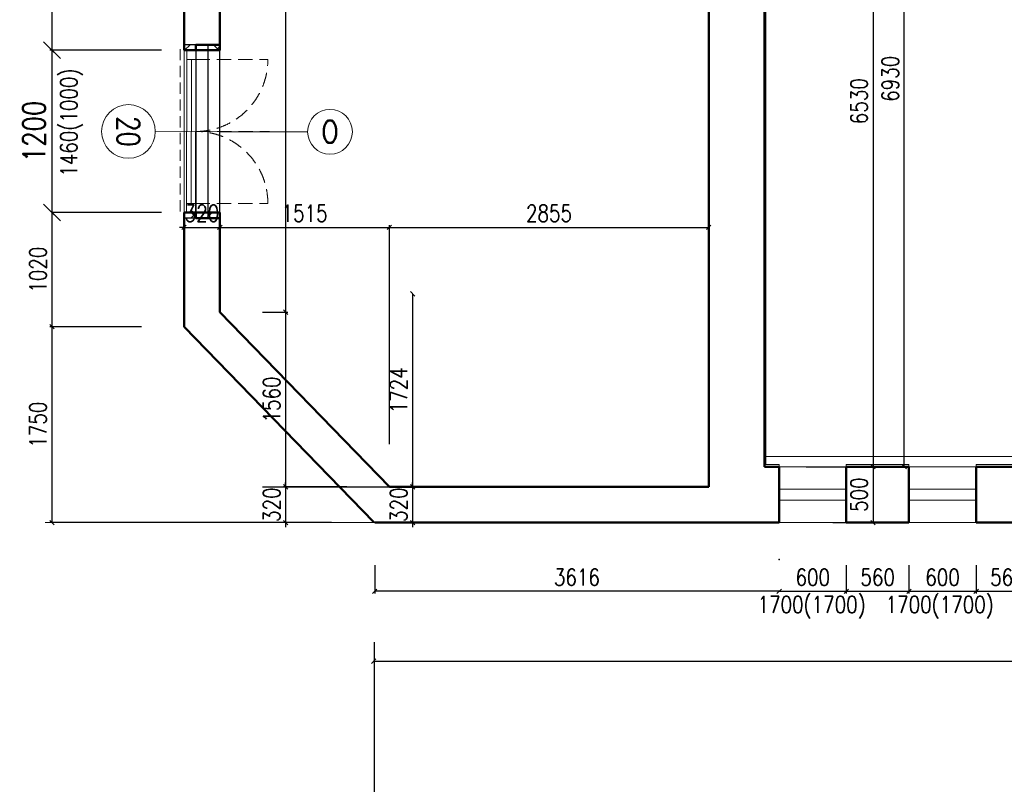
# Model space of a CAD drawing. Header units: millimetres. Extents: x -238874 to 551972, y -298952 to 658415.
# Tile 219 of 256: x 33599 to 42400, y 161723 to 168554. Entities that reach past the tile are written whole.
import ezdxf
from ezdxf.enums import TextEntityAlignment as Align

# ---------------------------------------------------------------- set-up
doc = ezdxf.new("R2010")
doc.units = ezdxf.units.MM
doc.header["$LTSCALE"] = 20
doc.linetypes.add('DASHED', pattern=[0.75, 0.5, -0.25])
doc.linetypes.add('HIDDEN', pattern=[9.525, 6.35, -3.175])
doc.layers.add('00_HEDVIKA _KRESBA', color=1, linetype='Continuous')
doc.layers.add('KOTY', color=8, linetype='Continuous')
doc.layers.add('00_HEDVIKA_DEMOLICE', color=2, linetype='Continuous', lineweight=30, transparency=0.3)
doc.layers.add('CKOKNA OTEVÍRÁNÍ', color=51, linetype='HIDDEN', lineweight=18, transparency=0.5)
for name, color, linetype, lineweight in [('00_HEDVIKA_OBRYS', 1, 'Continuous', 50), ('CKBUBLINY', 1, 'Continuous', 18), ('CKBUBLINY DEMOLICE', 4, 'Continuous', 18), ('CKBUBLINY_POPIS', 3, 'Continuous', 25), ('CKKOTY', 3, 'Continuous', 18), ('CKOKNA', 30, 'Continuous', 18), ('CKSTENY_SRAF', 8, 'Continuous', 18), ('HEDVIKA_OKNA_PARAPET', 70, 'Continuous', 18), ('NOSNÉ', 8, 'Continuous', 50), ('PRUCHODY', 7, 'Continuous', 18)]:
    doc.layers.add(name, color=color, linetype=linetype, lineweight=lineweight)
doc.styles.add('SIMPLEX', font='SIMPLEX.shx', dxfattribs={"width": 0.8, "bigfont": 'CAD13.shx'})
doc.styles.get("Standard").update_dxf_attribs({"font": 'simplex.shx', "width": 0.8})
doc.dimstyles.new('CADKON', dxfattribs={"dimscale": 100, "dimtxt": 2, "dimasz": 1.5, "dimexe": 0, "dimexo": 2, "dimgap": 0.6, "dimtad": 1, "dimrnd": 1, "dimtxsty": 'Standard', "dimblk1": 'OBLIQUE', "dimblk2": 'OBLIQUE', "dimsah": 1, "dimcen": 2.5, "dimadec": 1, "dimazin": 2, "dimtfac": 1, "dimtix": 1, "dimtmove": 2, "dimatfit": 3, "dimldrblk": 'OPEN30', "dimfxl": 5, "dimtfill": 1, "dimtolj": 1, "dimarcsym": 0})
doc.dimstyles.new('CKA', dxfattribs={"dimtxt": 200, "dimasz": 40, "dimexe": 20, "dimexo": 0.2, "dimgap": 50, "dimtad": 1, "dimdec": 0, "dimrnd": 1, "dimzin": 0, "dimdsep": 46, "dimtxsty": 'Standard', "dimblk1": 'OBLIQUE', "dimblk2": 'OBLIQUE', "dimsah": 1, "dimcen": 0.09, "dimclrd": 253, "dimclre": 253, "dimclrt": 253, "dimadec": 0, "dimazin": 0, "dimtfac": 1, "dimtdec": 0, "dimtix": 1, "dimtmove": 2, "dimatfit": 3, "dimfxl": 1, "dimtolj": 1, "dimtzin": 0, "dimarcsym": 0})
pattern_1 = [(45, (-42266.24, -216507.44), (-212.13203, 212.13203), []), (45, (-42124.8, -216507.44), (-212.13203, 212.13203), []), (135, (-42026.12, -216479.45), (-212.13203, -212.13203), [200, -100]), (135, (-41955.4, -216408.74), (-212.13203, -212.13203), [200, -100])]

# ---------------------------------------------------------------- blocks, each defined once
blk = doc.blocks.new('_OBLIQUE')
at = {"color": 0, "linetype": 'ByBlock'}
blk.add_line((-0.5, -0.5), (0.5, 0.5), dxfattribs=at)
blk = doc.blocks.new('*D1476')
at = {"layer": 'DEFPOINTS', "color": 0, "transparency": 16777216}
for p in [(36768, 163373.5), (36768, 161340.7), (35068, 160213.5)]:
    blk.add_point(p, dxfattribs=at)
at = {"layer": 'KOTY', "lineweight": -2, "transparency": 16777216}
for p, q in [((36768, 162992.8), (36768, 161320.7)), ((35068, 161340.7), (36768, 161340.7))]:
    blk.add_line(p, q, dxfattribs=at)
at = {"layer": 'KOTY', "lineweight": -2, "transparency": 16777216, "xscale": 40, "yscale": 40, "zscale": 40, "rotation": 180}
blk.add_blockref('_OBLIQUE', (35068, 161340.7), dxfattribs=at)
at = {"layer": 'KOTY', "lineweight": -2, "transparency": 16777216, "xscale": 40, "yscale": 40, "zscale": 40}
blk.add_blockref('_OBLIQUE', (36768, 161340.7), dxfattribs=at)
at = {"layer": 'KOTY', "transparency": 16777216, "insert": (35918, 161465.7), "char_height": 150, "attachment_point": 5, "style": 'SIMPLEX'}
blk.add_mtext('\\A1;1700', dxfattribs=at)
blk = doc.blocks.new('*D1686')
at = {"layer": 'DEFPOINTS', "color": 0, "transparency": 16777216}
for p in [(36762.4, 164066.6), (69888, 164066.6), (69888, 162823)]:
    blk.add_point(p, dxfattribs=at)
at = {"layer": 'KOTY', "lineweight": -2, "transparency": 16777216}
for p, q in [((69888, 163685.8), (69888, 162803)), ((36762.4, 162823), (69888, 162823))]:
    blk.add_line(p, q, dxfattribs=at)
at = {"layer": 'KOTY', "lineweight": -2, "transparency": 16777216, "xscale": 40, "yscale": 40, "zscale": 40, "rotation": 180}
blk.add_blockref('_OBLIQUE', (36762.4, 162823), dxfattribs=at)
at = {"layer": 'KOTY', "lineweight": -2, "transparency": 16777216, "xscale": 40, "yscale": 40, "zscale": 40}
blk.add_blockref('_OBLIQUE', (69888, 162823), dxfattribs=at)
at = {"layer": 'KOTY', "transparency": 16777216, "insert": (53325.2, 162948), "char_height": 150, "attachment_point": 5, "style": 'SIMPLEX'}
blk.add_mtext('\\A1;33126', dxfattribs=at)
blk = doc.blocks.new('*D1701')
at = {"layer": 'DEFPOINTS', "color": 0, "transparency": 16777216}
for p in [(36772.2, 164060.9), (40388, 164060.9), (36772.2, 163447.8)]:
    blk.add_point(p, dxfattribs=at)
at = {"layer": 'KOTY', "lineweight": -2, "transparency": 16777216}
for p, q in [((36772.2, 163680.1), (36772.2, 163427.8)), ((40388, 163447.8), (36772.2, 163447.8))]:
    blk.add_line(p, q, dxfattribs=at)
at = {"layer": 'KOTY', "lineweight": -2, "transparency": 16777216, "xscale": 40, "yscale": 40, "zscale": 40, "rotation": 180}
blk.add_blockref('_OBLIQUE', (36772.2, 163447.8), dxfattribs=at)
at = {"layer": 'KOTY', "lineweight": -2, "transparency": 16777216, "xscale": 40, "yscale": 40, "zscale": 40}
blk.add_blockref('_OBLIQUE', (40388, 163447.8), dxfattribs=at)
at = {"layer": 'KOTY', "transparency": 16777216, "insert": (38580.1, 163572.8), "char_height": 150, "attachment_point": 5, "style": 'SIMPLEX'}
blk.add_mtext('\\A1;3616', dxfattribs=at)
blk = doc.blocks.new('*D1707')
at = {"layer": 'DEFPOINTS', "color": 0, "transparency": 16777216}
for p in [(35388, 175890.9), (35388, 165940.7), (35976.3, 165940.7)]:
    blk.add_point(p, dxfattribs=at)
at = {"layer": 'KOTY', "lineweight": -2, "transparency": 16777216}
for p, q in [((35976.3, 175890.9), (35976.3, 165940.7)), ((35768.7, 165940.7), (35996.3, 165940.7))]:
    blk.add_line(p, q, dxfattribs=at)
at = {"layer": 'KOTY', "lineweight": -2, "transparency": 16777216, "xscale": 40, "yscale": 40, "zscale": 40}
for p, rotation in [((35976.3, 175890.9), 90), ((35976.3, 165940.7), 270)]:
    blk.add_blockref('_OBLIQUE', p, dxfattribs=dict(at, rotation=rotation))
at = {"layer": 'KOTY', "transparency": 16777216, "insert": (35851.3, 170715.8), "char_height": 150, "attachment_point": 5, "rotation": 90, "style": 'SIMPLEX'}
blk.add_mtext('\\A1;9950', dxfattribs=at)
blk = doc.blocks.new('*D1750')
at = {"layer": 'CKKOTY', "color": 0, "lineweight": -2, "transparency": 16777216}
for p, q in [((34868, 168280.9), (33887.7, 168280.9)), ((33887.7, 168280.9), (33887.7, 166830.9)), ((34868, 166830.9), (33887.7, 166830.9))]:
    blk.add_line(p, q, dxfattribs=at)
at = {"layer": 'DEFPOINTS', "color": 0, "transparency": 16777216}
for p in [(35068, 168280.9), (33887.7, 166830.9), (35068, 166830.9)]:
    blk.add_point(p, dxfattribs=at)
at = {"layer": 'CKKOTY', "color": 0, "lineweight": -2, "transparency": 16777216, "xscale": 150, "yscale": 150, "zscale": 150}
for p, rotation in [((33887.7, 168280.9), 90), ((33887.7, 166830.9), 270)]:
    blk.add_blockref('_OBLIQUE', p, dxfattribs=dict(at, rotation=rotation))
at = {"layer": 'CKKOTY', "color": 0, "transparency": 16777216, "insert": (33727.7, 167555.9), "char_height": 200, "attachment_point": 5, "rotation": 90, "bg_fill": 3, "box_fill_scale": 1.1, "bg_fill_color": 256, "bg_fill_true_color": 13158600, "bg_fill_transparency": 0}
blk.add_mtext('\\A1;1200', dxfattribs=at)
blk = doc.blocks.new('_Open30')
at = {"color": 0, "lineweight": -2}
for p, q in [((-1, 0.268), (0, 0)), ((0, 0), (-1, -0.268)), ((0, 0), (-1, 0))]:
    blk.add_line(p, q, dxfattribs=at)
blk = doc.blocks.new('*D1751')
at = {"layer": 'DEFPOINTS', "color": 0, "transparency": 16777216}
for p in [(35388, 166105.3), (35388, 164380.9), (37111.4, 164380.9)]:
    blk.add_point(p, dxfattribs=at)
at = {"layer": 'KOTY', "lineweight": -2, "transparency": 16777216}
for p, q in [((37111.4, 166105.3), (37111.4, 164380.9)), ((35768.7, 164380.9), (37131.4, 164380.9))]:
    blk.add_line(p, q, dxfattribs=at)
at = {"layer": 'KOTY', "lineweight": -2, "transparency": 16777216, "xscale": 40, "yscale": 40, "zscale": 40}
for p, rotation in [((37111.4, 166105.3), 90), ((37111.4, 164380.9), 270)]:
    blk.add_blockref('_OBLIQUE', p, dxfattribs=dict(at, rotation=rotation))
at = {"layer": 'KOTY', "transparency": 16777216, "insert": (36986.4, 165243.1), "char_height": 150, "attachment_point": 5, "rotation": 90, "style": 'SIMPLEX'}
blk.add_mtext('\\A1;1724', dxfattribs=at)
blk = doc.blocks.new('*D1752')
at = {"layer": 'DEFPOINTS', "color": 0, "transparency": 16777216}
for p in [(36903.2, 166698.7), (35388, 165810.9), (36903.2, 164380.9)]:
    blk.add_point(p, dxfattribs=at)
at = {"layer": 'KOTY', "lineweight": -2, "transparency": 16777216}
for p, q in [((35388, 166698.7), (36903.2, 166698.7)), ((36903.2, 164761.6), (36903.2, 166718.7))]:
    blk.add_line(p, q, dxfattribs=at)
at = {"layer": 'KOTY', "lineweight": -2, "transparency": 16777216, "xscale": 40, "yscale": 40, "zscale": 40, "rotation": 180}
blk.add_blockref('_OBLIQUE', (35388, 166698.7), dxfattribs=at)
at = {"layer": 'KOTY', "lineweight": -2, "transparency": 16777216, "xscale": 40, "yscale": 40, "zscale": 40}
blk.add_blockref('_OBLIQUE', (36903.2, 166698.7), dxfattribs=at)
at = {"layer": 'KOTY', "transparency": 16777216, "insert": (36145.6, 166823.7), "char_height": 150, "attachment_point": 5, "style": 'SIMPLEX'}
blk.add_mtext('\\A1;1515', dxfattribs=at)
blk = doc.blocks.new('*D1753')
at = {"layer": 'DEFPOINTS', "color": 0, "transparency": 16777216}
for p in [(35388, 165940.7), (35976.3, 164380.9), (36903.2, 164380.9)]:
    blk.add_point(p, dxfattribs=at)
at = {"layer": 'KOTY', "lineweight": -2, "transparency": 16777216}
for p, q in [((35976.3, 165940.7), (35976.3, 164380.9)), ((36522.5, 164380.9), (35956.3, 164380.9))]:
    blk.add_line(p, q, dxfattribs=at)
at = {"layer": 'KOTY', "lineweight": -2, "transparency": 16777216, "xscale": 40, "yscale": 40, "zscale": 40}
for p, rotation in [((35976.3, 165940.7), 90), ((35976.3, 164380.9), 270)]:
    blk.add_blockref('_OBLIQUE', p, dxfattribs=dict(at, rotation=rotation))
at = {"layer": 'KOTY', "transparency": 16777216, "insert": (35851.3, 165160.8), "char_height": 150, "attachment_point": 5, "rotation": 90, "style": 'SIMPLEX'}
blk.add_mtext('\\A1;1560', dxfattribs=at)
blk = doc.blocks.new('*D1754')
at = {"layer": 'DEFPOINTS', "color": 0, "transparency": 16777216}
for p in [(35068, 165810.9), (33887.7, 164060.9), (36768, 164060.9)]:
    blk.add_point(p, dxfattribs=at)
at = {"layer": 'KOTY', "lineweight": -2, "transparency": 16777216}
for p, q in [((33887.7, 165810.9), (33887.7, 164060.9)), ((36387.2, 164060.9), (33867.7, 164060.9))]:
    blk.add_line(p, q, dxfattribs=at)
at = {"layer": 'KOTY', "lineweight": -2, "transparency": 16777216, "xscale": 40, "yscale": 40, "zscale": 40}
for p, rotation in [((33887.7, 165810.9), 90), ((33887.7, 164060.9), 270)]:
    blk.add_blockref('_OBLIQUE', p, dxfattribs=dict(at, rotation=rotation))
at = {"layer": 'KOTY', "transparency": 16777216, "insert": (33762.7, 164935.9), "char_height": 150, "attachment_point": 5, "rotation": 90, "style": 'SIMPLEX'}
blk.add_mtext('\\A1;1750', dxfattribs=at)
blk = doc.blocks.new('*D1755')
at = {"layer": 'DEFPOINTS', "color": 0, "transparency": 16777216}
for p in [(35388, 164380.9), (36768, 164060.9), (37111.4, 164060.9)]:
    blk.add_point(p, dxfattribs=at)
at = {"layer": 'KOTY', "lineweight": -2, "transparency": 16777216}
for p, q in [((37111.4, 164380.9), (37111.4, 164420.9)), ((37111.4, 164380.9), (37111.4, 164060.9)), ((37111.4, 164060.9), (37111.4, 164020.9)), ((37148.7, 164060.9), (37131.4, 164060.9))]:
    blk.add_line(p, q, dxfattribs=at)
at = {"layer": 'KOTY', "lineweight": -2, "transparency": 16777216, "xscale": 40, "yscale": 40, "zscale": 40}
for p, rotation in [((37111.4, 164380.9), 270), ((37111.4, 164060.9), 90)]:
    blk.add_blockref('_OBLIQUE', p, dxfattribs=dict(at, rotation=rotation))
at = {"layer": 'KOTY', "transparency": 16777216, "insert": (36986.4, 164220.9), "char_height": 150, "attachment_point": 5, "rotation": 90, "style": 'SIMPLEX'}
blk.add_mtext('\\A1;320', dxfattribs=at)
blk = doc.blocks.new('*D1756')
at = {"layer": 'DEFPOINTS', "color": 0, "transparency": 16777216}
for p in [(36903.2, 164380.9), (35976.3, 164060.9), (36768, 164060.9)]:
    blk.add_point(p, dxfattribs=at)
at = {"layer": 'KOTY', "lineweight": -2, "transparency": 16777216}
for p, q in [((35976.3, 164380.9), (35976.3, 164420.9)), ((35976.3, 164380.9), (35976.3, 164060.9)), ((36387.2, 164060.9), (35956.3, 164060.9)), ((35976.3, 164060.9), (35976.3, 164020.9))]:
    blk.add_line(p, q, dxfattribs=at)
at = {"layer": 'KOTY', "lineweight": -2, "transparency": 16777216, "xscale": 40, "yscale": 40, "zscale": 40}
for p, rotation in [((35976.3, 164380.9), 270), ((35976.3, 164060.9), 90)]:
    blk.add_blockref('_OBLIQUE', p, dxfattribs=dict(at, rotation=rotation))
at = {"layer": 'KOTY', "transparency": 16777216, "insert": (35851.3, 164220.9), "char_height": 150, "attachment_point": 5, "rotation": 90, "style": 'SIMPLEX'}
blk.add_mtext('\\A1;320', dxfattribs=at)
blk = doc.blocks.new('*D1757')
at = {"layer": 'DEFPOINTS', "color": 0, "transparency": 16777216}
for p in [(35388, 166698.7), (35068, 165810.9), (35388, 165810.9)]:
    blk.add_point(p, dxfattribs=at)
at = {"layer": 'KOTY', "lineweight": -2, "transparency": 16777216}
for p, q in [((35068, 166698.7), (35028, 166698.7)), ((35068, 166698.7), (35388, 166698.7)), ((35388, 166191.6), (35388, 166718.7)), ((35388, 166698.7), (35428, 166698.7))]:
    blk.add_line(p, q, dxfattribs=at)
at = {"layer": 'KOTY', "lineweight": -2, "transparency": 16777216, "xscale": 40, "yscale": 40, "zscale": 40}
blk.add_blockref('_OBLIQUE', (35068, 166698.7), dxfattribs=at)
at = {"layer": 'KOTY', "lineweight": -2, "transparency": 16777216, "xscale": 40, "yscale": 40, "zscale": 40, "rotation": 180}
blk.add_blockref('_OBLIQUE', (35388, 166698.7), dxfattribs=at)
at = {"layer": 'KOTY', "transparency": 16777216, "insert": (35228, 166823.7), "char_height": 150, "attachment_point": 5, "style": 'SIMPLEX'}
blk.add_mtext('\\A1;320', dxfattribs=at)
blk = doc.blocks.new('*D1758')
at = {"layer": 'DEFPOINTS', "color": 0, "transparency": 16777216}
for p in [(34830, 166830.9), (33887.7, 165810.9), (35068, 165810.9)]:
    blk.add_point(p, dxfattribs=at)
at = {"layer": 'KOTY', "lineweight": -2, "transparency": 16777216}
for p, q in [((33887.7, 166830.9), (33887.7, 165810.9)), ((34687.2, 165810.9), (33867.7, 165810.9))]:
    blk.add_line(p, q, dxfattribs=at)
at = {"layer": 'KOTY', "lineweight": -2, "transparency": 16777216, "xscale": 40, "yscale": 40, "zscale": 40}
for p, rotation in [((33887.7, 166830.9), 90), ((33887.7, 165810.9), 270)]:
    blk.add_blockref('_OBLIQUE', p, dxfattribs=dict(at, rotation=rotation))
at = {"layer": 'KOTY', "transparency": 16777216, "insert": (33762.7, 166320.9), "char_height": 150, "attachment_point": 5, "rotation": 90, "style": 'SIMPLEX'}
blk.add_mtext('\\A1;1020', dxfattribs=at)
blk = doc.blocks.new('*D1759')
at = {"layer": 'DEFPOINTS', "color": 0, "transparency": 16777216}
for p in [(39758, 166698.7), (36903.2, 164380.9), (39758, 164380.9)]:
    blk.add_point(p, dxfattribs=at)
at = {"layer": 'KOTY', "lineweight": -2, "transparency": 16777216}
for p, q in [((36903.2, 166698.7), (39758, 166698.7)), ((39758, 164761.6), (39758, 166718.7))]:
    blk.add_line(p, q, dxfattribs=at)
at = {"layer": 'KOTY', "lineweight": -2, "transparency": 16777216, "xscale": 40, "yscale": 40, "zscale": 40, "rotation": 180}
blk.add_blockref('_OBLIQUE', (36903.2, 166698.7), dxfattribs=at)
at = {"layer": 'KOTY', "lineweight": -2, "transparency": 16777216, "xscale": 40, "yscale": 40, "zscale": 40}
blk.add_blockref('_OBLIQUE', (39758, 166698.7), dxfattribs=at)
at = {"layer": 'KOTY', "transparency": 16777216, "insert": (38330.6, 166823.7), "char_height": 150, "attachment_point": 5, "style": 'SIMPLEX'}
blk.add_mtext('\\A1;2855', dxfattribs=at)
blk = doc.blocks.new('*D1760')
at = {"layer": 'DEFPOINTS', "color": 0, "transparency": 16777216}
for p in [(34868, 169365.9), (33887.7, 168280.9), (34868, 168280.9)]:
    blk.add_point(p, dxfattribs=at)
at = {"layer": 'KOTY', "lineweight": -2, "transparency": 16777216}
for p, q in [((33887.7, 169365.9), (33887.7, 168280.9)), ((34487.2, 168280.9), (33867.7, 168280.9))]:
    blk.add_line(p, q, dxfattribs=at)
at = {"layer": 'KOTY', "lineweight": -2, "transparency": 16777216, "xscale": 40, "yscale": 40, "zscale": 40}
for p, rotation in [((33887.7, 169365.9), 90), ((33887.7, 168280.9), 270)]:
    blk.add_blockref('_OBLIQUE', p, dxfattribs=dict(at, rotation=rotation))
at = {"layer": 'KOTY', "transparency": 16777216, "insert": (33762.7, 168823.4), "char_height": 150, "attachment_point": 5, "rotation": 90, "style": 'SIMPLEX'}
blk.add_mtext('\\A1;1000', dxfattribs=at)
blk = doc.blocks.new('*D1819')
at = {"layer": 'DEFPOINTS', "color": 0, "transparency": 16777216}
for p in [(40758, 171090.9), (40248, 164560.9), (41226.8, 164560.9)]:
    blk.add_point(p, dxfattribs=at)
at = {"layer": 'KOTY', "lineweight": -2, "transparency": 16777216}
for p, q in [((41226.8, 171090.9), (41226.8, 164560.9)), ((40628.7, 164560.9), (41246.8, 164560.9))]:
    blk.add_line(p, q, dxfattribs=at)
at = {"layer": 'KOTY', "lineweight": -2, "transparency": 16777216, "xscale": 40, "yscale": 40, "zscale": 40}
for p, rotation in [((41226.8, 171090.9), 90), ((41226.8, 164560.9), 270)]:
    blk.add_blockref('_OBLIQUE', p, dxfattribs=dict(at, rotation=rotation))
at = {"layer": 'KOTY', "transparency": 16777216, "insert": (41101.8, 167825.9), "char_height": 150, "attachment_point": 5, "rotation": 90, "style": 'SIMPLEX'}
blk.add_mtext('\\A1;6530', dxfattribs=at)
blk = doc.blocks.new('*D1820')
at = {"layer": 'DEFPOINTS', "color": 0, "transparency": 16777216}
for p in [(41226.8, 171490.9), (41506.1, 171490.9), (41226.8, 164560.9)]:
    blk.add_point(p, dxfattribs=at)
at = {"layer": 'KOTY', "lineweight": -2, "transparency": 16777216}
for p, q in [((41506.1, 164560.9), (41506.1, 171490.9)), ((41607.6, 171490.9), (41526.1, 171490.9))]:
    blk.add_line(p, q, dxfattribs=at)
at = {"layer": 'KOTY', "lineweight": -2, "transparency": 16777216, "xscale": 40, "yscale": 40, "zscale": 40}
for p, rotation in [((41506.1, 171490.9), 90), ((41506.1, 164560.9), 270)]:
    blk.add_blockref('_OBLIQUE', p, dxfattribs=dict(at, rotation=rotation))
at = {"layer": 'KOTY', "transparency": 16777216, "insert": (41381.1, 168025.9), "char_height": 150, "attachment_point": 5, "rotation": 90, "style": 'SIMPLEX'}
blk.add_mtext('\\A1;6930', dxfattribs=at)
blk = doc.blocks.new('*D1822')
at = {"layer": 'DEFPOINTS', "color": 0, "transparency": 16777216}
for p in [(40248, 164560.9), (41226.8, 164060.9), (41248, 164060.9)]:
    blk.add_point(p, dxfattribs=at)
at = {"layer": 'KOTY', "lineweight": -2, "transparency": 16777216}
for p, q in [((41226.8, 164560.9), (41226.8, 164060.9)), ((40867.2, 164060.9), (41206.8, 164060.9))]:
    blk.add_line(p, q, dxfattribs=at)
at = {"layer": 'KOTY', "lineweight": -2, "transparency": 16777216, "xscale": 40, "yscale": 40, "zscale": 40}
for p, rotation in [((41226.8, 164560.9), 90), ((41226.8, 164060.9), 270)]:
    blk.add_blockref('_OBLIQUE', p, dxfattribs=dict(at, rotation=rotation))
at = {"layer": 'KOTY', "transparency": 16777216, "insert": (41101.8, 164310.9), "char_height": 150, "attachment_point": 5, "rotation": 90, "style": 'SIMPLEX'}
blk.add_mtext('\\A1;500', dxfattribs=at)
blk = doc.blocks.new('*D1823')
at = {"layer": 'DEFPOINTS', "color": 0, "transparency": 16777216}
for p in [(40388, 164060.9), (40988, 164060.9), (40988, 163447.8)]:
    blk.add_point(p, dxfattribs=at)
at = {"layer": 'KOTY', "lineweight": -2, "transparency": 16777216}
for p, q in [((40988, 163680.1), (40988, 163427.8)), ((40388, 163447.8), (40988, 163447.8))]:
    blk.add_line(p, q, dxfattribs=at)
at = {"layer": 'KOTY', "lineweight": -2, "transparency": 16777216, "xscale": 40, "yscale": 40, "zscale": 40, "rotation": 180}
blk.add_blockref('_OBLIQUE', (40388, 163447.8), dxfattribs=at)
at = {"layer": 'KOTY', "lineweight": -2, "transparency": 16777216, "xscale": 40, "yscale": 40, "zscale": 40}
blk.add_blockref('_OBLIQUE', (40988, 163447.8), dxfattribs=at)
at = {"layer": 'KOTY', "transparency": 16777216, "insert": (40688, 163572.8), "char_height": 150, "attachment_point": 5, "style": 'SIMPLEX'}
blk.add_mtext('\\A1;600', dxfattribs=at)
blk = doc.blocks.new('*D1824')
at = {"layer": 'DEFPOINTS', "color": 0, "transparency": 16777216}
for p in [(40988, 164060.9), (41548, 164060.9), (41548, 163447.8)]:
    blk.add_point(p, dxfattribs=at)
at = {"layer": 'KOTY', "lineweight": -2, "transparency": 16777216}
for p, q in [((41548, 163680.1), (41548, 163427.8)), ((40988, 163447.8), (41548, 163447.8))]:
    blk.add_line(p, q, dxfattribs=at)
at = {"layer": 'KOTY', "lineweight": -2, "transparency": 16777216, "xscale": 40, "yscale": 40, "zscale": 40, "rotation": 180}
blk.add_blockref('_OBLIQUE', (40988, 163447.8), dxfattribs=at)
at = {"layer": 'KOTY', "lineweight": -2, "transparency": 16777216, "xscale": 40, "yscale": 40, "zscale": 40}
blk.add_blockref('_OBLIQUE', (41548, 163447.8), dxfattribs=at)
at = {"layer": 'KOTY', "transparency": 16777216, "insert": (41268, 163572.8), "char_height": 150, "attachment_point": 5, "style": 'SIMPLEX'}
blk.add_mtext('\\A1;560', dxfattribs=at)
blk = doc.blocks.new('*D1825')
at = {"layer": 'DEFPOINTS', "color": 0, "transparency": 16777216}
for p in [(41548, 164060.9), (42148, 164060.9), (42148, 163447.8)]:
    blk.add_point(p, dxfattribs=at)
at = {"layer": 'KOTY', "lineweight": -2, "transparency": 16777216}
for p, q in [((42148, 163680.1), (42148, 163427.8)), ((41548, 163447.8), (42148, 163447.8))]:
    blk.add_line(p, q, dxfattribs=at)
at = {"layer": 'KOTY', "lineweight": -2, "transparency": 16777216, "xscale": 40, "yscale": 40, "zscale": 40, "rotation": 180}
blk.add_blockref('_OBLIQUE', (41548, 163447.8), dxfattribs=at)
at = {"layer": 'KOTY', "lineweight": -2, "transparency": 16777216, "xscale": 40, "yscale": 40, "zscale": 40}
blk.add_blockref('_OBLIQUE', (42148, 163447.8), dxfattribs=at)
at = {"layer": 'KOTY', "transparency": 16777216, "insert": (41848, 163572.8), "char_height": 150, "attachment_point": 5, "style": 'SIMPLEX'}
blk.add_mtext('\\A1;600', dxfattribs=at)
blk = doc.blocks.new('*D1826')
at = {"layer": 'DEFPOINTS', "color": 0, "transparency": 16777216}
for p in [(42148, 164060.9), (42708, 164060.9), (42708, 163447.8)]:
    blk.add_point(p, dxfattribs=at)
at = {"layer": 'KOTY', "lineweight": -2, "transparency": 16777216}
for p, q in [((42708, 163680.1), (42708, 163427.8)), ((42148, 163447.8), (42708, 163447.8))]:
    blk.add_line(p, q, dxfattribs=at)
at = {"layer": 'KOTY', "lineweight": -2, "transparency": 16777216, "xscale": 40, "yscale": 40, "zscale": 40, "rotation": 180}
blk.add_blockref('_OBLIQUE', (42148, 163447.8), dxfattribs=at)
at = {"layer": 'KOTY', "lineweight": -2, "transparency": 16777216, "xscale": 40, "yscale": 40, "zscale": 40}
blk.add_blockref('_OBLIQUE', (42708, 163447.8), dxfattribs=at)
at = {"layer": 'KOTY', "transparency": 16777216, "insert": (42428, 163572.8), "char_height": 150, "attachment_point": 5, "style": 'SIMPLEX'}
blk.add_mtext('\\A1;560', dxfattribs=at)
blk = doc.blocks.new('CK_BUBBLE_1_0_0')
at = {"color": 0, "linetype": 'ByBlock', "lineweight": -2}
blk.add_circle((0, 0), 1, dxfattribs=at)

msp = doc.modelspace()

# ---------------------------------------------------------------- linework, layer by layer
at = {"layer": '00_HEDVIKA _KRESBA'}
msp.add_line((35387.962, 166780.863), (35387.962, 168330.863), dxfattribs=at)
at = {"layer": '00_HEDVIKA_DEMOLICE'}
for p, q in [((35174.225, 168280.863), (35174.225, 166830.863)), ((35174.225, 168280.863), (35174.225, 166830.863)), ((35174.225, 168280.863), (35280.488, 168280.863)), ((35280.488, 168330.863), (35281.093, 166780.863)), ((35174.225, 166830.863), (35280.488, 166830.863))]:
    msp.add_line(p, q, dxfattribs=at)
at = {"layer": 'CKBUBLINY DEMOLICE'}
msp.add_line((36172.554, 167552.753), (35387.962, 167553.271), dxfattribs=at)
at = {"layer": 'CKOKNA'}
for p, q in [((35174.225, 168198.863), (35174.225, 168280.863)), ((35130.892, 166912.863), (35134.225, 168198.863)), ((35170.892, 166912.863), (35174.225, 168198.863)), ((35170.892, 166912.863), (35170.892, 166830.863))]:
    msp.add_line(p, q, dxfattribs=at)
at = {"layer": 'CKOKNA OTEVÍRÁNÍ'}
for p, q in [((35171.172, 168198.411), (35817.292, 168198.411)), ((35174.505, 167555.624), (35833.352, 167555.624)), ((35171.172, 166912.837), (35817.292, 166912.837))]:
    msp.add_line(p, q, dxfattribs=at)
for centre, start, end in [((35174.505, 168198.411), 270, 0), ((35174.505, 166912.837), 0, 90)]:
    msp.add_arc(centre, 642.787, start, end, dxfattribs=at)
at = {"layer": 'HEDVIKA_OKNA_PARAPET'}
msp.add_line((35387.962, 166780.863), (35387.962, 168330.863), dxfattribs=at)
at = {"layer": 'KOTY'}
msp.add_point((40387.962, 163730.456), dxfattribs=at)
at = {"layer": 'NOSNÉ'}
for p, q in [((39757.962, 175890.863), (39757.962, 164380.863)), ((40257.479, 171090.863), (40257.479, 164560.863)), ((35387.962, 166780.863), (35387.962, 165940.703)), ((35387.962, 165940.703), (36903.235, 164380.863)), ((35067.962, 165810.863), (36765.017, 164063.895)), ((40387.962, 164560.863), (40257.479, 164560.863)), ((40387.962, 164560.863), (40387.962, 164060.863)), ((41547.962, 164560.863), (40987.962, 164560.863)), ((40987.962, 164560.863), (40987.962, 164060.863)), ((41547.962, 164560.863), (41547.962, 164060.863)), ((42707.962, 164560.863), (42147.962, 164560.863)), ((42147.962, 164560.863), (42147.962, 164060.863)), ((39757.962, 164380.863), (36903.235, 164380.863)), ((39757.962, 164060.863), (36772.189, 164060.863)), ((40387.962, 164060.863), (38167.127, 164060.863)), ((40387.962, 164060.863), (39757.962, 164060.863)), ((41547.962, 164060.863), (40987.962, 164060.863)), ((42707.962, 164060.863), (42147.962, 164060.863))]:
    msp.add_line(p, q, dxfattribs=at)
at = {"layer": 'PRUCHODY'}
for p, q in [((40267.962, 171070.863), (40267.962, 164580.863)), ((35387.962, 166780.863), (35387.962, 168380.863)), ((35387.962, 168380.863), (35387.962, 168330.863)), ((35387.962, 168380.863), (35387.962, 168380.863)), ((35387.962, 168380.863), (35387.962, 168380.863)), ((35387.962, 168380.863), (35387.962, 168380.863)), ((35387.962, 168380.863), (35387.962, 168380.863)), ((35387.962, 168380.863), (35387.962, 168330.863)), ((35387.962, 168330.863), (35174.225, 168330.863)), ((35174.225, 168330.863), (35174.225, 168280.863)), ((35174.225, 168330.863), (35174.225, 168280.863)), ((35387.962, 168330.863), (35174.225, 168330.863)), ((35174.225, 166780.863), (35174.225, 166830.863)), ((35174.225, 166780.863), (35174.225, 166830.863)), ((35387.962, 166780.863), (35174.225, 166780.863)), ((35387.962, 166780.863), (35174.225, 166780.863)), ((35387.962, 166780.863), (35387.962, 166780.863)), ((35387.962, 166780.863), (35387.962, 166780.863)), ((35387.962, 166780.863), (35387.962, 166780.863)), ((35387.962, 166780.863), (35387.962, 166780.863)), ((35387.962, 166780.863), (35387.962, 166780.863)), ((35387.962, 166780.863), (35387.962, 166780.863)), ((35387.962, 166780.863), (35387.962, 166780.863)), ((52847.962, 164650.863), (40257.479, 164650.863)), ((40387.962, 164580.863), (40267.962, 164580.863)), ((40387.962, 164560.863), (40387.962, 164580.863)), ((40987.962, 164560.863), (40987.962, 164580.863)), ((41547.962, 164580.863), (40987.962, 164580.863)), ((41547.962, 164560.863), (41547.962, 164580.863)), ((42147.962, 164560.863), (42147.962, 164580.863)), ((42707.962, 164580.863), (42147.962, 164580.863)), ((40387.962, 164560.863), (40987.962, 164560.863)), ((41547.962, 164560.863), (42147.962, 164560.863)), ((40987.962, 164360.863), (40387.962, 164360.863)), ((42147.962, 164360.863), (41547.962, 164360.863)), ((40987.962, 164260.863), (40387.962, 164260.863)), ((42147.962, 164260.863), (41547.962, 164260.863)), ((36767.962, 164060.863), (33826.251, 164060.863)), ((40387.962, 164060.863), (40987.962, 164060.863)), ((42147.962, 164060.863), (41547.962, 164060.863))]:
    msp.add_line(p, q, dxfattribs=at)
msp.add_arc((36772.189, 164070.863), 10, 224.1696845, 270, dxfattribs=at)

# ---------------------------------------------------------------- block references
at = {"layer": 'CKBUBLINY DEMOLICE'}
ref = msp.add_blockref('CK_BUBBLE_1_0_0', (36372.554, 167552.753), dxfattribs=dict(at, xscale=200, yscale=200, zscale=200))
ref.add_attrib('NUM1', 'O', dxfattribs={"height": 200, "width": 0.8, "flags": 8}).set_placement((36372.554, 167552.753), align=Align.MIDDLE_CENTER)

# ---------------------------------------------------------------- texts
at = {"layer": 'KOTY', "char_height": 150, "attachment_point": 5, "style": 'SIMPLEX'}
for insert in [(40677.962, 163303.689), (41822.962, 163303.689)]:
    msp.add_mtext('1700(1700)', dxfattribs=dict(at, insert=insert))

# ---------------------------------------------------------------- dimensions: what is measured, and where the dimension line sits
at = {"layer": 'CKKOTY'}
dim = msp.add_linear_dim(base=(33887.689, 166830.863), p1=(35067.962, 168280.863), p2=(35067.962, 166830.863), angle=90, text='1200', dimstyle='CADKON', dxfattribs=at)
dim.commit()
dim.dimension.update_dxf_attribs({"geometry": '*D1750', "text_midpoint": (33727.689, 167555.863)})
at = {"layer": 'KOTY'}
dim = msp.add_linear_dim(base=(35976.27, 165940.703), p1=(35387.962, 175890.863), p2=(35387.962, 165940.703), angle=270, text='9950', dimstyle='CKA', override={"dimtxt": 150, "dimexo": 380.774374, "dimtxsty": 'SIMPLEX', "dimse1": 1, "dimclrd": 256, "dimclre": 256, "dimclrt": 256}, dxfattribs=at)
dim.commit()
dim.dimension.update_dxf_attribs({"geometry": '*D1707', "text_midpoint": (35851.27, 170715.783), "dimtype": 160})
for base, p1, p2, angle, text, picture, middle in [((41506.111, 171490.863), (41226.8, 164560.863), (41226.8, 171490.863), 270, '6930', '*D1820', (41381.111, 168025.863)), ((41226.8, 164560.863), (40757.962, 171090.863), (40247.962, 164560.863), 270, '6530', '*D1819', (41101.8, 167825.863)), ((37111.442, 164380.863), (35387.962, 166105.342), (35387.962, 164380.863), 270, '1724', '*D1751', (36986.442, 165243.102)), ((35976.27, 164380.863), (35387.962, 165940.703), (36903.235, 164380.863), 270, '1560', '*D1753', (35851.27, 165160.783)), ((33887.689, 164060.863), (35067.962, 165810.863), (36767.962, 164060.863), 90, '1750', '*D1754', (33762.689, 164935.863)), ((41226.8, 164060.863), (40247.962, 164560.863), (41247.962, 164060.863), 270, '500', '*D1822', (41101.8, 164310.863)), ((37111.442, 164060.863), (35387.962, 164380.863), (36767.962, 164060.863), 270, '320', '*D1755', (36986.442, 164220.863)), ((35976.27, 164060.863), (36903.235, 164380.863), (36767.962, 164060.863), 270, '320', '*D1756', (35851.27, 164220.863)), ((69887.962, 162822.969), (36762.411, 164066.577), (69887.962, 164066.577), 180, '33126', '*D1686', (53325.187, 162947.969)), ((36772.189, 163447.844), (40387.962, 164060.863), (36772.189, 164060.863), 180, '3616', '*D1701', (38580.076, 163572.844)), ((40987.962, 163447.844), (40387.962, 164060.863), (40987.962, 164060.863), 180, '600', '*D1823', (40687.962, 163572.844)), ((41547.962, 163447.844), (40987.962, 164060.863), (41547.962, 164060.863), 180, '560', '*D1824', (41267.962, 163572.844)), ((42147.962, 163447.844), (41547.962, 164060.863), (42147.962, 164060.863), 180, '600', '*D1825', (41847.962, 163572.844)), ((42707.962, 163447.844), (42147.962, 164060.863), (42707.962, 164060.863), 180, '560', '*D1826', (42427.962, 163572.844))]:
    dim = msp.add_linear_dim(base=base, p1=p1, p2=p2, angle=angle, text=text, dimstyle='CKA', override={"dimtxt": 150, "dimexo": 380.774374, "dimtxsty": 'SIMPLEX', "dimse1": 1, "dimclrd": 256, "dimclre": 256, "dimclrt": 256}, dxfattribs=at)
    dim.commit()
    dim.dimension.update_dxf_attribs({"geometry": picture, "text_midpoint": middle})
for base, p1, p2, text, picture, middle in [((36903.235, 166698.673), (35387.962, 165810.863), (36903.235, 164380.863), '1515', '*D1752', (36145.599, 166823.673)), ((39757.962, 166698.673), (36903.235, 164380.863), (39757.962, 164380.863), '2855', '*D1759', (38330.599, 166823.673)), ((36767.962, 161340.696), (35067.962, 160213.526), (36767.962, 163373.526), '1700', '*D1476', (35917.962, 161465.696))]:
    dim = msp.add_linear_dim(base=base, p1=p1, p2=p2, text=text, dimstyle='CKA', override={"dimtxt": 150, "dimexo": 380.774374, "dimtxsty": 'SIMPLEX', "dimse1": 1, "dimclrd": 256, "dimclre": 256, "dimclrt": 256}, dxfattribs=at)
    dim.commit()
    dim.dimension.update_dxf_attribs({"geometry": picture, "text_midpoint": middle})

# ---------------------------------------------------------------- next in the draw order: hatches: boundary and pattern name
at = {"layer": 'CKSTENY_SRAF'}
h = msp.add_hatch(dxfattribs=at)
h.set_pattern_fill('ZDIVO-PLYNOSILIK', color=256, scale=100)
h.set_pattern_definition(pattern_1)
h.paths.add_polyline_path([(35387.962, 168330.863), (35067.962, 168330.863), (35067.962, 168280.863), (35387.962, 168280.863)])
h = msp.add_hatch(dxfattribs=at)
h.set_pattern_fill('ZDIVO-PLYNOSILIK', color=256, scale=100)
h.set_pattern_definition(pattern_1)
h.paths.add_polyline_path([(35387.962, 166780.863), (35067.962, 166780.863), (35067.962, 166830.863), (35387.962, 166830.863)])

# ---------------------------------------------------------------- next in the draw order: linework, layer by layer
at = {"layer": '00_HEDVIKA _KRESBA'}
for points in [[(35387.962, 168330.863), (35067.962, 168330.863)], [(35387.962, 166780.863), (35067.962, 166780.863)]]:
    msp.add_lwpolyline(points, dxfattribs=at)
at = {"layer": '00_HEDVIKA_OBRYS'}
for points in [[(35387.962, 168330.863), (35387.962, 168280.863), (35067.962, 168280.863)], [(35387.962, 166780.863), (35387.962, 166830.863), (35067.962, 166830.863)]]:
    msp.add_lwpolyline(points, dxfattribs=at)
at = {"layer": 'CKBUBLINY'}
msp.add_line((35387.962, 167553.271), (34810.958, 167556.8), dxfattribs=at)
at = {"layer": 'CKOKNA', "linetype": 'DASHED', "ltscale": 10}
msp.add_line((35033.987, 168291.855), (35033.987, 166798.554), dxfattribs=at)
at = {"layer": 'CKOKNA'}
for p, q in [((35094.225, 168198.863), (35094.225, 168280.863)), ((35094.225, 168280.863), (35174.225, 168280.863)), ((35090.892, 166912.863), (35094.225, 168198.863)), ((35094.225, 168198.863), (35174.225, 168198.863)), ((35090.892, 166912.863), (35170.892, 166912.863)), ((35090.892, 166912.863), (35090.892, 166830.863)), ((35090.892, 166830.863), (35170.892, 166830.863))]:
    msp.add_line(p, q, dxfattribs=at)
at = {"layer": 'NOSNÉ'}
for p, q in [((35067.962, 169365.863), (35067.962, 168280.863)), ((35067.962, 166830.863), (35067.962, 165810.863))]:
    msp.add_line(p, q, dxfattribs=at)
for points in [[(35067.962, 168280.863), (35174.225, 168280.863), (35174.225, 168330.863), (35387.962, 168330.863), (35387.962, 169265.863)], [(35067.962, 166830.863), (35174.225, 166830.863), (35174.225, 166780.863), (35387.962, 166780.863), (35387.962, 166780.863)]]:
    msp.add_lwpolyline(points, dxfattribs=at)
at = {"layer": 'PRUCHODY'}
for p, q in [((35067.962, 168280.863), (35067.962, 166830.863)), ((35174.225, 168280.863), (35067.962, 168280.863)), ((35174.225, 168280.863), (35067.962, 168280.863)), ((35174.225, 166830.863), (35067.962, 166830.863)), ((35174.225, 166830.863), (35067.962, 166830.863))]:
    msp.add_line(p, q, dxfattribs=at)

# ---------------------------------------------------------------- next in the draw order: block references
at = {"layer": 'CKBUBLINY'}
ref = msp.add_blockref('CK_BUBBLE_1_0_0', (34570.96, 167555.863), dxfattribs=dict(at, xscale=240, yscale=240, zscale=240, rotation=270))
ref.add_attrib('NUM1', '20', dxfattribs={"layer": 'CKBUBLINY_POPIS', "height": 200, "rotation": 270, "width": 0.8, "flags": 8}).set_placement((34570.96, 167555.863), align=Align.MIDDLE_CENTER)

# ---------------------------------------------------------------- next in the draw order: texts
at = {"layer": 'CKKOTY', "insert": (33963.97, 167151.212), "char_height": 150, "width": 1424.4, "attachment_point": 1, "rotation": 90}
msp.add_mtext('1460(1000)', dxfattribs=at)

# ---------------------------------------------------------------- next in the draw order: dimensions: what is measured, and where the dimension line sits
at = {"layer": 'KOTY'}
dim = msp.add_linear_dim(base=(33887.689, 168280.863), p1=(34867.962, 169365.863), p2=(34867.962, 168280.863), angle=90, text='1000', dimstyle='CKA', override={"dimtxt": 150, "dimexo": 380.774374, "dimtxsty": 'SIMPLEX', "dimse1": 1, "dimclrd": 256, "dimclre": 256, "dimclrt": 256}, dxfattribs=at)
dim.commit()
dim.dimension.update_dxf_attribs({"geometry": '*D1760', "text_midpoint": (33762.689, 168823.363)})
dim = msp.add_linear_dim(base=(35387.962, 166698.673), p1=(35067.962, 165810.863), p2=(35387.962, 165810.863), text='320', dimstyle='CKA', override={"dimtxt": 150, "dimexo": 380.774374, "dimtxsty": 'SIMPLEX', "dimse1": 1, "dimclrd": 256, "dimclre": 256, "dimclrt": 256}, dxfattribs=at)
dim.commit()
dim.dimension.update_dxf_attribs({"geometry": '*D1757', "text_midpoint": (35227.962, 166823.673)})
dim = msp.add_linear_dim(base=(33887.689, 165810.863), p1=(34829.979, 166830.863), p2=(35067.962, 165810.863), angle=90, dimstyle='CKA', override={"dimtxt": 150, "dimexo": 380.774374, "dimtxsty": 'SIMPLEX', "dimse1": 1, "dimclrd": 256, "dimclre": 256, "dimclrt": 256}, dxfattribs=at)
dim.commit()
dim.dimension.update_dxf_attribs({"geometry": '*D1758', "text_midpoint": (33762.689, 166320.863)})

doc.saveas('drawing.dxf')
